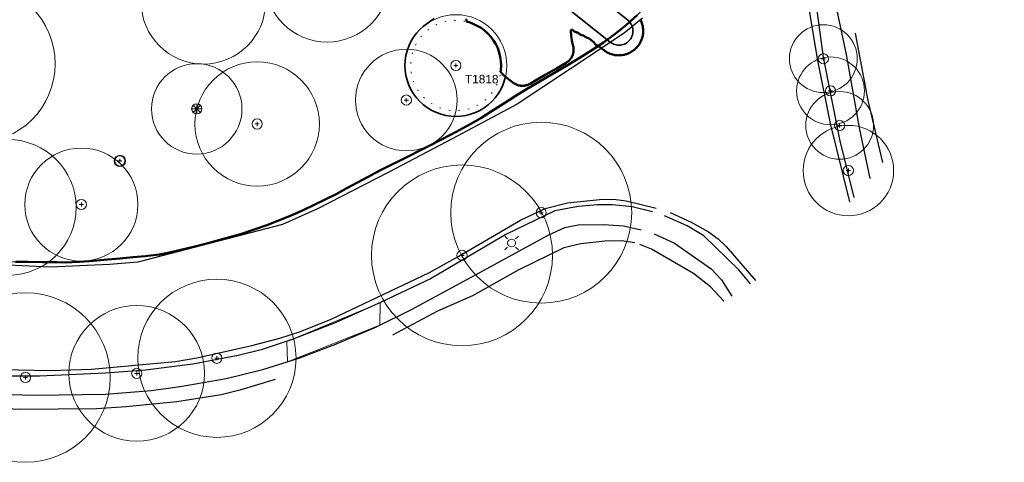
# Model space of a CAD drawing. Header units: metres. Extents: x -6559 to -6383, y 5654606 to 5654801.
# Tile 8 of 31: x -6472 to -6385, y 5654606 to 5654645. Entities that reach past the tile are written whole.
import ezdxf
from ezdxf.enums import TextEntityAlignment as Align

# ---------------------------------------------------------------- set-up
doc = ezdxf.new("R2010")
doc.units = ezdxf.units.M
doc.header["$LTSCALE"] = 0.5
for name, pattern in [('DASHED', [9, 6, -3]), ('DOT', [1.5, 0, -1.5]), ('PHANTOM', [22, 12, -2, 2, -2, 2, -2])]:
    doc.linetypes.add(name, pattern=pattern)
for name, color, linetype, lineweight in [('L-HARD-PAVE', 8, 'Continuous', 35), ('L-PLNT-PROT', 1, 'DASHED', 35), ('L-PLNT-TEXT', 3, 'Continuous', 18), ('L-SITE-LIMIT', 6, 'PHANTOM', 50), ('V-PROP-LINE', 7, 'PHANTOM', 50), ('V-ROAD-CURB', 7, 'Continuous', 25), ('V-ROAD-SW', 8, 'Continuous', 25), ('V-SITE-HARD', 8, 'Continuous', 18), ('V-UTIL-ELEC', 1, 'Continuous', 18), ('V-VEG-CANOPY', 92, 'Continuous', 13), ('V-VEG-TREE', 94, 'Continuous', 18)]:
    doc.layers.add(name, color=color, linetype=linetype, lineweight=lineweight)
doc.styles.add('BR-STD', font='arial.ttf')

# ---------------------------------------------------------------- blocks, each defined once
blk = doc.blocks.new('UTIL-LIGHT')
at = {"color": 0, "lineweight": -2}
for p, q in [((-0.71, 0.71), (-1.2, 1.2)), ((0.71, 0.71), (1.2, 1.2)), ((-0.71, -0.71), (-1.2, -1.2)), ((0.71, -0.71), (1.2, -1.2))]:
    blk.add_line(p, q, dxfattribs=at)
blk.add_circle((0, 0), 0.7, dxfattribs=at)
blk = doc.blocks.new('VEG-TREE-DECID')
at = {"color": 0, "lineweight": -2}
for p, q in [((-0.6, 0), (0.6, 0)), ((0, -0.6), (0, 0.6))]:
    blk.add_line(p, q, dxfattribs=at)
blk.add_circle((0, 0), 1.5, dxfattribs=at)
blk = doc.blocks.new('VEG-TREE-CONIF')
at = {"color": 0, "lineweight": -2}
for q in [(-1.5, 0), (-1.06, 1.06), (-1.06, -1.06), (0, 1.5), (1.06, 1.06), (1.5, 0), (0, -1.5), (1.06, -1.06)]:
    blk.add_line((0, 0), q, dxfattribs=at)
blk.add_circle((0, 0), 1.5, dxfattribs=at)

msp = doc.modelspace()

# ---------------------------------------------------------------- linework, layer by layer
at = {"layer": 'L-HARD-PAVE'}
msp.add_lwpolyline([(-6429.97, 5654654.727), (-6417.939, 5654645.127), (-6417.847, 5654645.046), (-6417.763, 5654644.956), (-6417.689, 5654644.859), (-6417.624, 5654644.754), (-6417.57, 5654644.644), (-6417.527, 5654644.529), (-6417.496, 5654644.411), (-6417.476, 5654644.29), (-6417.468, 5654644.167), (-6417.473, 5654644.045), (-6417.489, 5654643.923), (-6417.517, 5654643.804), (-6417.557, 5654643.688), (-6417.608, 5654643.576), (-6417.669, 5654643.47), (-6417.741, 5654643.37), (-6417.822, 5654643.278), (-6417.912, 5654643.195), (-6418.01, 5654643.12), (-6418.114, 5654643.056), (-6418.224, 5654643.002), (-6418.339, 5654642.959), (-6418.458, 5654642.927), (-6418.579, 5654642.908), (-6418.701, 5654642.9), (-6418.824, 5654642.904), (-6418.945, 5654642.921), (-6419.065, 5654642.949), (-6419.181, 5654642.989), (-6419.292, 5654643.04), (-6419.398, 5654643.101), (-6419.498, 5654643.173), (-6431.305, 5654652.594)], dxfattribs=at)
at = {"layer": 'L-PLNT-PROT'}
msp.add_lwpolyline([(-6432.206, 5654645.236), (-6432.181, 5654644.978), (-6431.967, 5654644.925), (-6431.597, 5654644.793), (-6431.242, 5654644.625), (-6430.906, 5654644.423), (-6430.59, 5654644.189), (-6430.3, 5654643.925), (-6430.036, 5654643.635), (-6429.802, 5654643.319), (-6429.6, 5654642.983), (-6429.432, 5654642.628), (-6429.3, 5654642.258), (-6429.205, 5654641.877), (-6429.147, 5654641.489), (-6429.128, 5654641.097), (-6429.147, 5654640.705), (-6429.171, 5654640.547), (-6429.084, 5654640.435), (-6429.038, 5654640.381), (-6428.999, 5654640.34), (-6428.948, 5654640.291), (-6428.906, 5654640.254), (-6428.879, 5654640.231), (-6428.739, 5654640.12), (-6428.822, 5654639.791), (-6428.971, 5654639.375), (-6429.159, 5654638.976), (-6429.386, 5654638.597), (-6429.649, 5654638.242), (-6429.946, 5654637.915), (-6430.273, 5654637.618), (-6430.628, 5654637.355), (-6431.007, 5654637.128), (-6431.406, 5654636.94), (-6431.822, 5654636.791), (-6432.25, 5654636.683), (-6432.687, 5654636.619), (-6433.128, 5654636.597), (-6433.569, 5654636.619), (-6434.006, 5654636.683), (-6434.434, 5654636.791), (-6434.85, 5654636.94), (-6435.249, 5654637.128), (-6435.628, 5654637.355), (-6435.983, 5654637.618), (-6436.31, 5654637.915), (-6436.607, 5654638.242), (-6436.87, 5654638.597), (-6437.097, 5654638.976), (-6437.285, 5654639.375), (-6437.434, 5654639.791), (-6437.542, 5654640.219), (-6437.606, 5654640.656), (-6437.628, 5654641.097), (-6437.606, 5654641.538), (-6437.542, 5654641.975), (-6437.434, 5654642.403), (-6437.285, 5654642.819), (-6437.097, 5654643.218), (-6436.87, 5654643.597), (-6436.607, 5654643.952), (-6436.31, 5654644.279), (-6435.983, 5654644.576), (-6435.043, 5654645.273)], dxfattribs=at)
at = {"layer": 'L-PLNT-TEXT', "linetype": 'DOT'}
msp.add_circle((-6433.128, 5654641.097), 4, dxfattribs=at)
at = {"layer": 'L-SITE-LIMIT'}
msp.add_lwpolyline([(-6416.819, 5654645.157), (-6416.759, 5654645.033), (-6416.73, 5654644.966), (-6416.682, 5654644.837), (-6416.659, 5654644.767), (-6416.624, 5654644.634), (-6416.609, 5654644.562), (-6416.587, 5654644.427), (-6416.579, 5654644.353), (-6416.57, 5654644.216), (-6416.569, 5654644.143), (-6416.574, 5654644.005), (-6416.58, 5654643.932), (-6416.598, 5654643.796), (-6416.612, 5654643.724), (-6416.643, 5654643.59), (-6416.664, 5654643.519), (-6416.708, 5654643.389), (-6416.735, 5654643.321), (-6416.792, 5654643.196), (-6416.826, 5654643.13), (-6416.895, 5654643.012), (-6416.935, 5654642.95), (-6417.015, 5654642.838), (-6417.061, 5654642.781), (-6417.152, 5654642.678), (-6417.204, 5654642.625), (-6417.304, 5654642.531), (-6417.36, 5654642.484), (-6417.469, 5654642.401), (-6417.53, 5654642.359), (-6417.647, 5654642.287), (-6417.711, 5654642.251), (-6417.835, 5654642.191), (-6417.902, 5654642.161), (-6418.031, 5654642.113), (-6418.101, 5654642.091), (-6418.234, 5654642.056), (-6418.306, 5654642.04), (-6418.442, 5654642.018), (-6418.515, 5654642.01), (-6418.652, 5654642.002), (-6418.725, 5654642.001), (-6418.863, 5654642.005), (-6418.936, 5654642.012), (-6419.072, 5654642.03), (-6419.145, 5654642.043), (-6419.278, 5654642.075), (-6419.349, 5654642.095), (-6419.479, 5654642.14), (-6419.547, 5654642.167), (-6419.672, 5654642.224), (-6419.738, 5654642.258), (-6419.857, 5654642.327), (-6419.918, 5654642.367), (-6420.03, 5654642.447), (-6420.059, 5654642.469), (-6420.444, 5654642.776), (-6420.503, 5654642.794), (-6420.571, 5654642.822), (-6420.635, 5654642.857), (-6420.697, 5654642.898), (-6420.754, 5654642.944), (-6420.806, 5654642.996), (-6420.852, 5654643.053), (-6420.893, 5654643.115), (-6420.912, 5654643.15), (-6421.362, 5654643.509), (-6421.432, 5654643.523), (-6421.503, 5654643.544), (-6421.571, 5654643.572), (-6421.635, 5654643.607), (-6421.697, 5654643.648), (-6421.754, 5654643.694), (-6421.806, 5654643.746), (-6421.811, 5654643.753), (-6421.86, 5654643.758), (-6421.932, 5654643.773), (-6422.003, 5654643.794), (-6422.071, 5654643.822), (-6422.135, 5654643.857), (-6422.197, 5654643.898), (-6422.254, 5654643.944), (-6422.306, 5654643.996), (-6422.311, 5654644.003), (-6422.36, 5654644.008), (-6422.432, 5654644.023), (-6422.503, 5654644.044), (-6422.571, 5654644.072), (-6422.635, 5654644.107), (-6422.697, 5654644.148), (-6422.754, 5654644.194), (-6422.806, 5654644.246), (-6422.809, 5654644.25), (-6422.962, 5654644.25), (-6422.966, 5654644.176), (-6422.966, 5654644.124), (-6422.948, 5654643.759), (-6422.943, 5654643.708), (-6422.89, 5654643.346), (-6422.879, 5654643.296), (-6422.791, 5654642.942), (-6422.776, 5654642.895), (-6422.767, 5654642.86), (-6422.753, 5654642.805), (-6422.739, 5654642.735), (-6422.73, 5654642.678), (-6422.723, 5654642.607), (-6422.72, 5654642.55), (-6422.719, 5654642.479), (-6422.721, 5654642.422), (-6422.727, 5654642.351), (-6422.735, 5654642.294), (-6422.748, 5654642.224), (-6422.761, 5654642.168), (-6422.78, 5654642.099), (-6422.799, 5654642.045), (-6422.825, 5654641.979), (-6422.848, 5654641.927), (-6422.88, 5654641.863), (-6422.908, 5654641.813), (-6422.947, 5654641.753), (-6422.979, 5654641.706), (-6423.023, 5654641.649), (-6423.06, 5654641.606), (-6423.109, 5654641.554), (-6423.15, 5654641.514), (-6423.204, 5654641.467), (-6423.248, 5654641.431), (-6423.306, 5654641.389), (-6423.354, 5654641.358), (-6423.384, 5654641.339), (-6424.235, 5654640.839), (-6424.238, 5654640.837), (-6424.242, 5654640.835), (-6424.244, 5654640.834), (-6425.163, 5654640.303), (-6426.084, 5654639.77), (-6426.089, 5654639.767), (-6426.556, 5654639.491), (-6426.589, 5654639.473), (-6426.643, 5654639.445), (-6426.711, 5654639.413), (-6426.767, 5654639.391), (-6426.838, 5654639.366), (-6426.896, 5654639.349), (-6426.97, 5654639.332), (-6427.029, 5654639.321), (-6427.104, 5654639.311), (-6427.164, 5654639.306), (-6427.239, 5654639.304), (-6427.3, 5654639.305), (-6427.375, 5654639.31), (-6427.435, 5654639.318), (-6427.509, 5654639.33), (-6427.568, 5654639.344), (-6427.641, 5654639.364), (-6427.698, 5654639.383), (-6427.768, 5654639.41), (-6427.823, 5654639.435), (-6427.89, 5654639.469), (-6427.943, 5654639.499), (-6428.006, 5654639.54), (-6428.055, 5654639.575), (-6428.085, 5654639.598), (-6428.879, 5654640.231), (-6428.906, 5654640.254), (-6428.948, 5654640.291), (-6428.999, 5654640.34), (-6429.038, 5654640.381), (-6429.084, 5654640.435), (-6429.118, 5654640.48), (-6429.159, 5654640.537), (-6429.17, 5654640.554), (-6429.147, 5654640.705), (-6429.128, 5654641.097), (-6429.147, 5654641.489), (-6429.205, 5654641.877), (-6429.3, 5654642.258), (-6429.432, 5654642.628), (-6429.6, 5654642.983), (-6429.802, 5654643.319), (-6430.036, 5654643.635), (-6430.3, 5654643.925), (-6430.59, 5654644.189), (-6430.906, 5654644.423), (-6431.242, 5654644.625), (-6431.597, 5654644.793), (-6431.967, 5654644.925), (-6432.142, 5654644.969), (-6432.163, 5654645.02), (-6432.185, 5654645.091), (-6432.199, 5654645.163)], dxfattribs=at)
at = {"layer": 'V-PROP-LINE'}
msp.add_lwpolyline([(-6417.086, 5654645.556), (-6418.042, 5654644.694), (-6419.04, 5654643.891), (-6420.083, 5654643.148), (-6421.112, 5654642.468), (-6422.147, 5654641.803), (-6423.197, 5654641.159), (-6424.116, 5654640.619), (-6425.039, 5654640.086), (-6425.962, 5654639.552), (-6426.879, 5654639.01), (-6427.896, 5654638.378), (-6428.901, 5654637.728), (-6429.909, 5654637.08), (-6430.932, 5654636.457), (-6431.817, 5654635.949), (-6432.71, 5654635.453), (-6433.608, 5654634.969), (-6434.512, 5654634.493), (-6435.418, 5654634.024), (-6436.318, 5654633.569), (-6437.221, 5654633.121), (-6438.125, 5654632.675), (-6439.027, 5654632.226), (-6439.926, 5654631.77), (-6440.874, 5654631.268), (-6441.816, 5654630.754), (-6442.757, 5654630.238), (-6443.703, 5654629.732), (-6444.672, 5654629.238), (-6445.649, 5654628.763), (-6446.635, 5654628.305), (-6447.631, 5654627.863), (-6448.728, 5654627.406), (-6449.837, 5654626.983), (-6450.957, 5654626.59), (-6452.088, 5654626.224), (-6453.14, 5654625.908), (-6454.197, 5654625.612), (-6455.258, 5654625.334), (-6456.326, 5654625.07), (-6457.328, 5654624.824), (-6458.333, 5654624.588), (-6459.343, 5654624.39), (-6460.363, 5654624.255), (-6460.572, 5654624.236), (-6461.695, 5654624.134), (-6462.818, 5654624.032), (-6463.941, 5654623.93), (-6465.18, 5654623.815), (-6466.42, 5654623.722), (-6467.663, 5654623.69), (-6468.409, 5654623.697), (-6469.675, 5654623.709), (-6470.941, 5654623.72), (-6472.073, 5654623.724)], dxfattribs=at)
at = {"layer": 'V-ROAD-CURB'}
for points in [[(-6398.302, 5654629.037), (-6400.011, 5654635.971), (-6401.156, 5654641.68), (-6402.404, 5654649.2), (-6402.753, 5654652.036), (-6403.045, 5654655.399), (-6403.327, 5654662.047), (-6403.399, 5654668.169), (-6403.461, 5654674.278), (-6403.15, 5654681.461), (-6402.751, 5654686.567), (-6402.35, 5654691.673), (-6401.448, 5654698.223), (-6400.215, 5654705.051), (-6397.941, 5654714.638), (-6396.709, 5654719.579), (-6395.485, 5654724.522), (-6393.48, 5654730.67), (-6391.422, 5654736.238), (-6388.664, 5654742.729), (-6385.906, 5654749.221)], [(-6396.506, 5654631.102), (-6397.445, 5654635.576), (-6398.601, 5654642.088), (-6399.712, 5654647.374), (-6400.198, 5654650.802), (-6400.522, 5654654.629), (-6400.963, 5654662.228), (-6401.297, 5654670.377), (-6401.068, 5654676.596), (-6400.845, 5654682.813), (-6400.506, 5654687.105), (-6399.552, 5654694.201), (-6398.305, 5654701.112), (-6397.057, 5654708.013), (-6395.549, 5654715.597), (-6394.268, 5654721.039), (-6391.947, 5654728.312), (-6391.347, 5654729.968), (-6389.313, 5654735.184), (-6387.267, 5654740.396), (-6384.635, 5654746.553)], [(-6416.623, 5654645.292), (-6418.25, 5654643.951), (-6422.981, 5654640.808), (-6427.706, 5654637.674), (-6433.399, 5654634.651), (-6439.109, 5654631.625), (-6445.357, 5654628.41), (-6448.47, 5654627.03), (-6461.253, 5654623.693), (-6463.754, 5654623.504), (-6468.994, 5654623.274), (-6475.249, 5654623.553)], [(-6474.644, 5654614.227), (-6469.011, 5654614.125), (-6465.355, 5654614.231), (-6457.915, 5654614.93), (-6456.048, 5654615.228), (-6451.17, 5654616.346), (-6448.702, 5654616.989), (-6446.864, 5654617.563), (-6444.153, 5654618.659), (-6435.457, 5654622.804), (-6432.854, 5654624.232), (-6427.409, 5654627.42), (-6425.22, 5654628.441), (-6423.272, 5654628.962), (-6420.124, 5654629.276), (-6418.947, 5654629.253), (-6418.057, 5654629.13), (-6415.43, 5654628.481)], [(-6414.194, 5654628.087), (-6412.31, 5654627.246), (-6410.797, 5654626.374), (-6409.935, 5654625.773), (-6409.229, 5654625.102), (-6406.636, 5654622.07)], [(-6472.655, 5654612.007), (-6470.28, 5654611.94), (-6464.124, 5654612.016), (-6460.07, 5654612.352), (-6457.493, 5654612.705), (-6453.442, 5654613.424), (-6450.185, 5654614.207), (-6446.919, 5654615.251), (-6443.676, 5654616.469), (-6440.15, 5654617.988), (-6437.041, 5654619.519), (-6431.001, 5654622.802), (-6424.962, 5654626.083), (-6423.496, 5654626.759), (-6422.311, 5654627), (-6420.073, 5654627.045), (-6418.318, 5654626.916), (-6416.731, 5654626.567)], [(-6415.587, 5654626.213), (-6413.798, 5654625.381), (-6410.541, 5654623.122), (-6409.644, 5654622.154), (-6408.732, 5654620.701)]]:
    msp.add_lwpolyline(points, dxfattribs=at)
at = {"layer": 'V-ROAD-SW'}
for points in [[(-6385.708, 5654748.829), (-6386.86, 5654746.345), (-6389.473, 5654739.898), (-6391.49, 5654735.185), (-6392.875, 5654731.201), (-6394.393, 5654726.425), (-6395.911, 5654721.629), (-6397.764, 5654713.795), (-6399.376, 5654706.57), (-6400.46, 5654700.069), (-6401.548, 5654693.562), (-6402.148, 5654689.404), (-6402.712, 5654681.314), (-6402.949, 5654674.388), (-6402.956, 5654668.833), (-6402.966, 5654663.283), (-6402.842, 5654658.921), (-6402.543, 5654655.815), (-6401.599, 5654648.832), (-6400.648, 5654641.845), (-6399.219, 5654634.559), (-6397.94, 5654629.42)], [(-6473.578, 5654623.77), (-6467.55, 5654623.684), (-6465.63, 5654623.77), (-6460.576, 5654624.234), (-6458.083, 5654624.644), (-6454.29, 5654625.583), (-6451.302, 5654626.472), (-6448.124, 5654627.654), (-6445.48, 5654628.84), (-6438.799, 5654632.309), (-6432.123, 5654635.781), (-6430.234, 5654636.875), (-6426.572, 5654639.199), (-6422.52, 5654641.574), (-6418.967, 5654643.947), (-6417.791, 5654644.902), (-6416.543, 5654646.102)], [(-6397.816, 5654643.972), (-6396.696, 5654638.013), (-6395.405, 5654632.533)], [(-6415.75, 5654628.146), (-6417.536, 5654628.594), (-6419.266, 5654628.786), (-6420.604, 5654628.777), (-6422.324, 5654628.641), (-6424.387, 5654628.253), (-6428.724, 5654626.143), (-6435.328, 5654622.266), (-6439.724, 5654620.159), (-6443.792, 5654618.346), (-6447.598, 5654616.853), (-6450.358, 5654615.942), (-6452.374, 5654615.446), (-6456.375, 5654614.67), (-6460.578, 5654614.156), (-6464.111, 5654613.885), (-6469.953, 5654613.621), (-6472.682, 5654613.613)], [(-6407.067, 5654621.788), (-6408.115, 5654623.033), (-6411.215, 5654626.021), (-6412.673, 5654626.921), (-6414.669, 5654627.79)], [(-6417.319, 5654625.403), (-6418.488, 5654625.593), (-6419.946, 5654625.574), (-6422.074, 5654625.317), (-6423.571, 5654624.967), (-6427.634, 5654622.992), (-6431.645, 5654620.716), (-6434.761, 5654619.385), (-6438.734, 5654617.25)], [(-6409.443, 5654620.265), (-6410.602, 5654621.521), (-6412.12, 5654622.7), (-6415.844, 5654624.868), (-6416.865, 5654625.269)], [(-6449.105, 5654613.327), (-6452.243, 5654612.375), (-6453.889, 5654611.966), (-6457.798, 5654611.338), (-6462.285, 5654610.897), (-6464.92, 5654610.745), (-6471.683, 5654610.666), (-6474.69, 5654610.832), (-6478.431, 5654611.277), (-6484.34, 5654612.35), (-6490.244, 5654613.408), (-6491.794, 5654613.494), (-6493.029, 5654613.464), (-6494.762, 5654613.11), (-6495.663, 5654612.765), (-6496.558, 5654612.275), (-6497.983, 5654610.965), (-6499.724, 5654608.39)]]:
    msp.add_lwpolyline(points, dxfattribs=at)
at = {"layer": 'V-SITE-HARD'}
msp.add_lwpolyline([(-6439.846, 5654618.136), (-6448.013, 5654614.883), (-6448.09, 5654616.684), (-6439.83, 5654620.116), (-6439.846, 5654618.136)], close=True, dxfattribs=at)
at = {"layer": 'V-VEG-CANOPY'}
for centre, radius in [((-6444.514, 5654648.676), 5.5), ((-6455.457, 5654646.731), 5.5), ((-6475.558, 5654641.262), 7), ((-6433.128, 5654641.097), 4.5), ((-6400.636, 5654641.702), 3), ((-6437.51, 5654638.046), 4.5), ((-6456.041, 5654637.263), 4), ((-6450.698, 5654635.928), 5.5), ((-6400.001, 5654638.858), 3), ((-6399.193, 5654635.802), 3), ((-6425.582, 5654628.082), 8), ((-6398.425, 5654631.805), 4), ((-6472.713, 5654628.545), 6), ((-6466.246, 5654628.799), 5), ((-6462.839, 5654632.656), 0.5), ((-6432.587, 5654624.308), 8), ((-6454.26, 5654615.205), 7), ((-6471.191, 5654613.5), 7.5), ((-6461.351, 5654613.869), 6)]:
    msp.add_circle(centre, radius, dxfattribs=at)

# ---------------------------------------------------------------- block references
at = {"layer": 'V-UTIL-ELEC', "xscale": 0.5, "yscale": 0.5}
msp.add_blockref('UTIL-LIGHT', (-6428.201, 5654625.401), dxfattribs=at)
at = {"layer": 'V-VEG-TREE', "xscale": 0.3, "yscale": 0.3}
for name, p in [('VEG-TREE-DECID', (-6400.636, 5654641.702)), ('VEG-TREE-DECID', (-6433.128, 5654641.097)), ('VEG-TREE-DECID', (-6400.001, 5654638.858)), ('VEG-TREE-DECID', (-6437.51, 5654638.046)), ('VEG-TREE-CONIF', (-6456.041, 5654637.263)), ('VEG-TREE-DECID', (-6450.698, 5654635.928)), ('VEG-TREE-DECID', (-6399.193, 5654635.802)), ('VEG-TREE-DECID', (-6462.839, 5654632.656)), ('VEG-TREE-DECID', (-6398.425, 5654631.805)), ('VEG-TREE-DECID', (-6466.246, 5654628.799)), ('VEG-TREE-DECID', (-6425.582, 5654628.082)), ('VEG-TREE-DECID', (-6432.587, 5654624.308)), ('VEG-TREE-DECID', (-6454.26, 5654615.205)), ('VEG-TREE-DECID', (-6461.351, 5654613.869)), ('VEG-TREE-DECID', (-6471.191, 5654613.5))]:
    msp.add_blockref(name, p, dxfattribs=at)

# ---------------------------------------------------------------- texts
at = {"layer": 'L-PLNT-TEXT', "style": 'BR-STD'}
msp.add_text('T1818', height=0.75, dxfattribs=at).set_placement((-6432.328, 5654639.897), align=Align.MIDDLE_LEFT)

doc.saveas('drawing.dxf')
